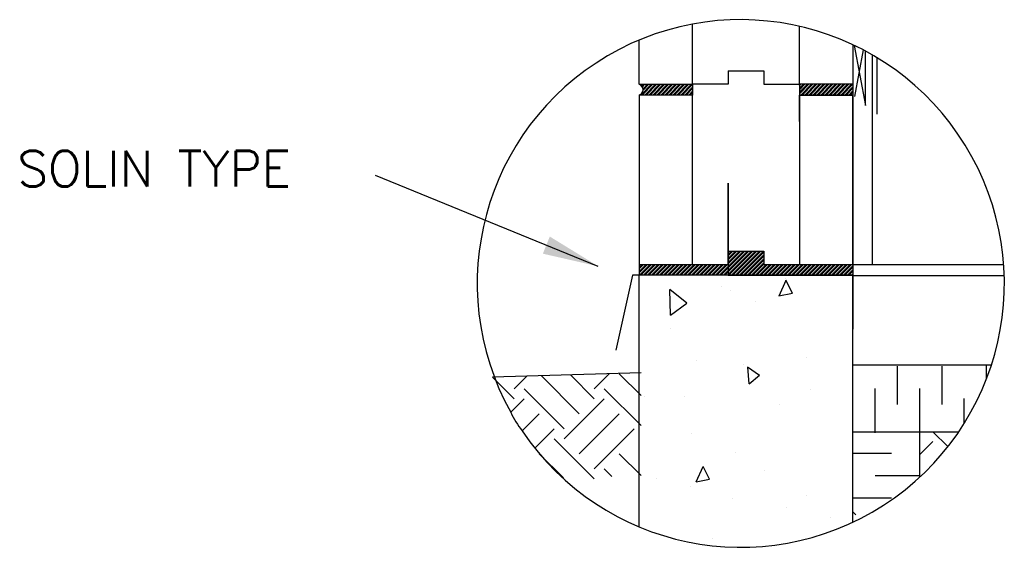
# Model space of a CAD drawing. Extents: x -8161 to 38956, y 80 to 6396.
# Tile 1 of 14: x -8161 to -7056, y 2201 to 2792. Entities that reach past the tile are written whole.
import ezdxf

# ---------------------------------------------------------------- set-up
doc = ezdxf.new("R2010")
doc.units = 0
doc.layers.get('0').update_dxf_attribs({"linetype": 'CONTINUOUS'})
for name, color, linetype in [('ACIER', 6, 'CONTINUOUS'), ('BETON', 7, 'CONTINUOUS'), ('BOIS', 2, 'CONTINUOUS'), ('FINITION', 5, 'CONTINUOUS'), ('ISOBLOC', 3, 'CONTINUOUS'), ('ISOLANT', 9, 'CONTINUOUS'), ('MORTIER', 8, 'CONTINUOUS'), ('SOL', 26, 'CONTINUOUS'), ('SPECIFICATION', 1, 'CONTINUOUS')]:
    doc.layers.add(name, color=color, linetype=linetype)
doc.styles.add('ROMANS', font='romans')
doc.dimstyles.new('TGC', dxfattribs={"dimtxt": 2, "dimasz": 3, "dimexe": 2.5, "dimexo": 2.5, "dimgap": 1, "dimtad": 2, "dimdec": 0, "dimzin": 9, "dimtxsty": 'ROMANS', "dimblk": 'OBLIQUE', "dimcen": 1, "dimdle": 1.5, "dimclrd": 1, "dimclre": 1, "dimclrt": 1, "dimaunit": 1, "dimadec": 4, "dimazin": 0, "dimtfac": 1, "dimtdec": 0, "dimtmove": 0, "dimatfit": 3, "dimfxl": 1, "dimtzin": 0, "dimarcsym": 0})

# ---------------------------------------------------------------- blocks, each defined once
blk = doc.blocks.new('_Oblique')
at = {"color": 0, "linetype": 'ByBlock', "lineweight": -2}
blk.add_line((-0.5, -0.5), (0.5, 0.5), dxfattribs=at)

msp = doc.modelspace()

# ---------------------------------------------------------------- hatches: boundary and pattern name
at = {"layer": 'MORTIER'}
h = msp.add_hatch(dxfattribs=at)
h.set_pattern_fill('STEEL', color=256, style=0)
h.set_pattern_definition([(45, (-11469.4745, 1012.9087), (-2.245064, 2.245064), []), (45, (-11469.4745, 1014.4962), (-2.245064, 2.245064), [])])
h.paths.add_polyline_path([(-7225.5, 2707.9), (-7225.5, 2719.9), (-7285.5, 2719.9), (-7285.5, 2707.9)])
h.paths.add_polyline_path([(-7465.5, 2719.9, -0.746287), (-7465.5, 2707.9), (-7405.5, 2707.9), (-7405.5, 2719.9)])
h = msp.add_hatch(dxfattribs=at)
h.set_pattern_fill('STEEL', color=256, style=0)
h.set_pattern_definition([(45, (-11469.4745, 1000.9087), (-2.245064, 2.245064), []), (45, (-11469.4745, 1002.4962), (-2.245064, 2.245064), [])])
h.paths.add_polyline_path([(-7225.5, 2505.9), (-7225.5, 2517.9), (-7285.5, 2517.9), (-7325.5, 2517.9), (-7325.5, 2532.9), (-7365.5, 2532.9), (-7365.5, 2517.9), (-7405.5, 2517.9), (-7465.5, 2517.9), (-7465.5, 2505.9)])

# ---------------------------------------------------------------- linework, layer by layer
for centre, radius, start, end in [((-7351.4, 2496.6), 295.8, 213.9617, 209.2187), ((-7509.8, 2399.2), 110.3, 205.2194, 217.9609)]:
    msp.add_arc(centre, radius, start, end)
at = {"layer": 'ACIER'}
for p, q in [((-7285.5, 2678.3), (-7285.5, 2707.9)), ((-7285.5, 2707.9), (-7225.5, 2707.9)), ((-7225.5, 2707.9), (-7225.5, 2445.3))]:
    msp.add_line(p, q, dxfattribs=at)
at = {"layer": 'BETON'}
for p, q in [((-7225.5, 2505.9), (-7465.5, 2505.9)), ((-7465.5, 2223.7), (-7465.5, 2505.9)), ((-7308.4, 2482.9), (-7300.6, 2500.3)), ((-7301.3, 2502), (-7301.3, 2502)), ((-7293.5, 2485.8), (-7300.7, 2500.3)), ((-7225.8, 2228.7), (-7225.5, 2505.9)), ((-7225.5, 2505.4), (-7055.7, 2505.4)), ((-7430.4, 2461.1), (-7431, 2489.7)), ((-7412, 2474.6), (-7431, 2489.7)), ((-7373.2, 2492.8), (-7373.2, 2492.8)), ((-7363.2, 2488.2), (-7363.2, 2488.2)), ((-7335.1, 2476), (-7335.1, 2476)), ((-7308.5, 2482.9), (-7293.5, 2485.8)), ((-7430.4, 2461.1), (-7412, 2474.6)), ((-7430.6, 2446.6), (-7430.6, 2446.6)), ((-7401.2, 2410.2), (-7401.2, 2410.2)), ((-7277.5, 2414), (-7277.5, 2414)), ((-7225.9, 2415.7), (-7225.9, 2415.7)), ((-7347.9, 2405.5), (-7347.9, 2405.5)), ((-7330.3, 2393.5), (-7343.7, 2402.7)), ((-7341.9, 2383.9), (-7343.6, 2402.9)), ((-7463.2, 2396.4), (-7463.2, 2396.4)), ((-7342, 2383.9), (-7330.3, 2393.7)), ((-7273.4, 2378.2), (-7273.4, 2378.2)), ((-7459.9, 2370.1), (-7459.9, 2370.1)), ((-7414.9, 2369.3), (-7414.9, 2369.3)), ((-7307.7, 2361.2), (-7307.7, 2361.2)), ((-7407, 2328.5), (-7407, 2328.5)), ((-7357.3, 2307.3), (-7357.3, 2307.3)), ((-7401.4, 2274.1), (-7393.6, 2291.5)), ((-7386.5, 2277), (-7393.7, 2291.5)), ((-7446.1, 2277.6), (-7446.1, 2277.6)), ((-7401.4, 2274.1), (-7386.5, 2277)), ((-7324.4, 2287.4), (-7324.4, 2287.4)), ((-7407.6, 2269.4), (-7407.6, 2269.4)), ((-7360.2, 2255.5), (-7360.2, 2255.5)), ((-7277.7, 2259.1), (-7277.7, 2259.1)), ((-7299.7, 2245.3), (-7299.7, 2245.3)), ((-7250.9, 2234.5), (-7250.9, 2234.5)), ((-7383.4, 2210.4), (-7383.4, 2210.4))]:
    msp.add_line(p, q, dxfattribs=at)
at = {"layer": 'BOIS'}
for p, q in [((-7224.1, 2763.6), (-7211.5, 2696.2)), ((-7213.9, 2758.5), (-7223.7, 2706.4)), ((-7211.5, 2696.2), (-7211.5, 2757.2)), ((-7211.5, 2696.2), (-7211.5, 2757.2))]:
    msp.add_line(p, q, dxfattribs=at)
at = {"layer": 'FINITION'}
for p, q in [((-7203.5, 2517.9), (-7203.5, 2752.7)), ((-7198.5, 2686.5), (-7198.5, 2749.8)), ((-7225.5, 2517.9), (-7056.4, 2517.9))]:
    msp.add_line(p, q, dxfattribs=at)
at = {"layer": 'ISOBLOC'}
for p, q in [((-7405.5, 2719.9), (-7405.5, 2787.4)), ((-7285.5, 2719.9), (-7285.5, 2784.9)), ((-7465.5, 2719.9), (-7465.5, 2769.5)), ((-7225.5, 2764.2), (-7225.5, 2719.9)), ((-7365.5, 2734.9), (-7325.5, 2734.9)), ((-7365.5, 2734.9), (-7365.5, 2719.9)), ((-7325.5, 2734.9), (-7325.5, 2719.9)), ((-7325.5, 2734.9), (-7325.5, 2719.9)), ((-7465.5, 2719.9), (-7405.5, 2719.9)), ((-7405.5, 2719.9), (-7405.5, 2707.9)), ((-7365.5, 2719.9), (-7405.5, 2719.9)), ((-7325.5, 2719.9), (-7285.5, 2719.9)), ((-7285.5, 2719.9), (-7285.5, 2707.9)), ((-7225.5, 2719.9), (-7285.5, 2719.9)), ((-7405.5, 2707.9), (-7465.5, 2707.9)), ((-7465.5, 2707.9), (-7465.5, 2517.9)), ((-7405.5, 2517.9), (-7405.5, 2707.9)), ((-7225.5, 2707.9), (-7285.5, 2707.9)), ((-7285.5, 2707.9), (-7285.5, 2517.9)), ((-7225.5, 2517.9), (-7225.5, 2707.9)), ((-7365.5, 2517.9), (-7365.5, 2609)), ((-7365.5, 2609), (-7365.5, 2505.9)), ((-7365.5, 2609), (-7365.5, 2505.9)), ((-7365.5, 2517.9), (-7365.5, 2532.9)), ((-7365.5, 2532.9), (-7325.5, 2532.9)), ((-7325.5, 2532.9), (-7325.5, 2517.9)), ((-7465.5, 2517.9), (-7405.5, 2517.9)), ((-7405.5, 2517.9), (-7365.5, 2517.9)), ((-7325.5, 2517.9), (-7285.5, 2517.9)), ((-7285.5, 2517.9), (-7225.5, 2517.9)), ((-7472.9, 2505.9), (-7491.7, 2421.9)), ((-7465.5, 2505.9), (-7472.9, 2505.9)), ((-7365.5, 2505.9), (-7465.5, 2505.9)), ((-7365.5, 2505.9), (-7225.5, 2505.9)), ((-7491.7, 2421.9), (-7491.7, 2421.9))]:
    msp.add_line(p, q, dxfattribs=at)
at = {"layer": 'ISOLANT'}
for p, q in [((-7225.5, 2405.4), (-7070, 2405.4)), ((-7175.5, 2360.8), (-7175.5, 2404)), ((-7125.5, 2360.8), (-7125.5, 2404)), ((-7075.5, 2389.8), (-7075.5, 2405.4)), ((-7200.5, 2329), (-7200.5, 2378.8)), ((-7150.5, 2329), (-7150.5, 2378.8)), ((-7100.5, 2339.8), (-7100.5, 2367.6)), ((-7225.5, 2330.4), (-7106.7, 2330.4)), ((-7150.5, 2279.4), (-7150.5, 2329)), ((-7182.3, 2305.9), (-7225.5, 2305.9)), ((-7150.5, 2280.9), (-7200.4, 2280.9)), ((-7182.3, 2255.9), (-7225.5, 2255.9)), ((-7182.3, 2255.9), (-7225.5, 2255.9)), ((-7182.3, 2255.9), (-7225.5, 2255.9))]:
    msp.add_line(p, q, dxfattribs=at)
at = {"layer": 'MORTIER'}
for p, q in [((-7225.5, 2719.9), (-7225.5, 2707.9)), ((-7465.5, 2517.9), (-7465.5, 2505.9)), ((-7225.5, 2517.9), (-7225.5, 2505.9))]:
    msp.add_line(p, q, dxfattribs=at)
msp.add_arc((-7467.3, 2713.9), 6.26, 286.533, 73.467, dxfattribs=at)
at = {"layer": 'SOL'}
for p, q in [((-7463.2, 2396.4), (-7630, 2391.7)), ((-7605.6, 2367.4), (-7630, 2391.7)), ((-7605.6, 2378.6), (-7591.4, 2392.8)), ((-7532.6, 2350.5), (-7575.4, 2393.3)), ((-7515.8, 2367.4), (-7542.6, 2394.2)), ((-7515.8, 2378.6), (-7499, 2395.4)), ((-7463.2, 2370.9), (-7487.7, 2395.4)), ((-7549.5, 2333.7), (-7594.4, 2378.6)), ((-7463.2, 2337.2), (-7504.6, 2378.6)), ((-7609.6, 2352.2), (-7594.4, 2367.4)), ((-7549.5, 2322.5), (-7504.6, 2367.4)), ((-7596.8, 2331.3), (-7577.5, 2350.5)), ((-7532.6, 2305.6), (-7487.7, 2350.5)), ((-7582.5, 2311.9), (-7560.7, 2333.7)), ((-7515.8, 2288.8), (-7470.9, 2333.7)), ((-7515.8, 2277.6), (-7560.7, 2322.5)), ((-7119, 2313.6), (-7135.7, 2330.4)), ((-7150.5, 2304.7), (-7135.9, 2319.3)), ((-7550.4, 2278.5), (-7577.5, 2305.6)), ((-7463.2, 2281.1), (-7487.7, 2305.6)), ((-7496, 2280.3), (-7504.6, 2288.8)), ((-7222.1, 2237.2), (-7225.5, 2240.6))]:
    msp.add_line(p, q, dxfattribs=at)

# ---------------------------------------------------------------- texts
at = {"layer": 'SPECIFICATION', "style": 'ROMANS'}
msp.add_text('SOLIN TYPE', height=40, dxfattribs=at).set_placement((-8163.3, 2605.4))

# ---------------------------------------------------------------- leaders
at = {"layer": 'SPECIFICATION'}
msp.add_leader([(-7511.3, 2515.8), (-7761.5, 2617.8)], dimstyle='TGC', override={"dimscale": 21, "dimgap": 1, "dimtad": 0}, dxfattribs=at)

doc.saveas('drawing.dxf')
